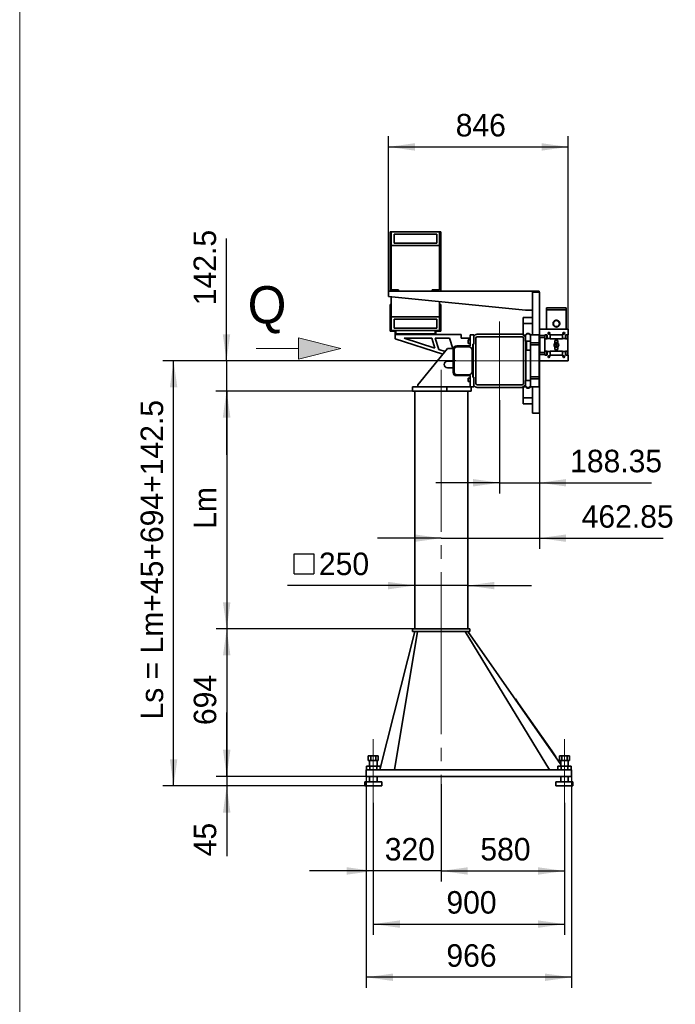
# Model space of a CAD drawing. Header units: millimetres. Extents: x 21 to 401, y 28 to 281.
# Tile 5 of 8: x 226 to 287, y 90 to 183. Entities that reach past the tile are written whole.
import ezdxf

# ---------------------------------------------------------------- set-up
doc = ezdxf.new("R2010")
doc.units = ezdxf.units.MM
doc.linetypes.add('SLD-Durchgehend', pattern=[0])
doc.linetypes.add('SLD-Punktstrich', pattern=[19.05, 15.24, -1.27, 1.27, -1.27])
doc.layers.add('KOPF', color=7, linetype='SLD-Durchgehend')
doc.styles.add('SLDTEXTSTYLE0', font='Gill Sans MT Pro Medium')
doc.dimstyles.new('SLDDIMSTYLE0', dxfattribs={"dimtxt": 1.924756, "dimasz": 2.5, "dimexe": 0, "dimexo": 0.0625, "dimgap": 0.481189, "dimtad": 1, "dimlfac": 50, "dimrnd": 1e-09, "dimzin": 12, "dimdsep": 46, "dimtxsty": 'SLDTEXTSTYLE0', "dimsah": 1, "dimcen": 0.09, "dimadec": 0, "dimazin": 3, "dimtfac": 1, "dimtofl": 0, "dimtmove": 0, "dimatfit": 3, "dimfxl": 1, "dimfrac": 2, "dimtolj": 1, "dimtzin": 12, "dimarcsym": 0})
doc.dimstyles.new('SLDDIMSTYLE1', dxfattribs={"dimtxt": 1.924756, "dimasz": 2.5, "dimexe": 0, "dimexo": 0.0625, "dimgap": 0.481189, "dimtad": 1, "dimlfac": 50, "dimrnd": 1e-09, "dimzin": 12, "dimdsep": 46, "dimtxsty": 'SLDTEXTSTYLE0', "dimsah": 1, "dimcen": 0.09, "dimadec": 0, "dimazin": 3, "dimtfac": 1, "dimtmove": 0, "dimatfit": 0, "dimfxl": 1, "dimfrac": 2, "dimtolj": 1, "dimtzin": 12, "dimarcsym": 0})

# ---------------------------------------------------------------- blocks, each defined once
blk = doc.blocks.new('Pfeil_Q')
at = {"layer": 'KOPF'}
blk.add_hatch(color=7, dxfattribs=at).paths.add_polyline_path([(3934.768, 9259.637), (3934.768, 9258.637), (3938.768, 9259.637), (3934.768, 9260.637)], flags=0)
at = {"layer": 'KOPF', "color": 7, "lineweight": 18}
for p, q in [((3938.768, 9259.637), (3934.768, 9260.637)), ((3934.768, 9260.637), (3934.768, 9259.637)), ((3930.768, 9259.637), (3934.768, 9259.637)), ((3934.768, 9259.637), (3934.768, 9258.637)), ((3934.768, 9258.637), (3938.768, 9259.637))]:
    blk.add_line(p, q, dxfattribs=at)
at = {"layer": 'KOPF', "color": 7, "insert": (3929.984, 9265.511), "char_height": 3.5, "attachment_point": 1, "style": 'SLDTEXTSTYLE0'}
blk.add_mtext('Q', dxfattribs=at)
blk = doc.blocks.new('SW_SYMBOL_MOD_BOX')
at = {"layer": 'KOPF', "color": 0}
for p, q in [((200, 200), (200, 800)), ((200, 800), (800, 800)), ((800, 800), (800, 200)), ((200, 200), (800, 200))]:
    blk.add_line(p, q, dxfattribs=at)
blk = doc.blocks.new('_D_16')
at = {"layer": 'KOPF'}
for p, q in [((262.927, 129.661), (250.951, 129.661)), ((267.927, 129.661), (262.927, 129.661)), ((267.927, 129.661), (273.927, 129.661))]:
    blk.add_line(p, q, dxfattribs=at)
for points in [[(262.927, 129.661), (260.427, 130.011), (260.427, 129.311)], [(267.927, 129.661), (270.427, 129.311), (270.427, 130.011)]]:
    blk.add_solid(points, dxfattribs=at)
at = {"layer": 'KOPF', "xscale": 0.0031036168, "yscale": 0.0031036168, "zscale": 0.0031036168}
blk.add_blockref('SW_SYMBOL_MOD_BOX', (250.951, 130.154), dxfattribs=at)
at = {"layer": 'KOPF', "insert": (253.911, 132.765), "char_height": 2.1167, "attachment_point": 1, "style": 'SLDTEXTSTYLE0'}
blk.add_mtext('250', dxfattribs=at)
blk = doc.blocks.new('_D_17')
at = {"layer": 'KOPF'}
for p, q in [((259.027, 109.212), (259.027, 96.812)), ((277.027, 109.212), (277.027, 96.812)), ((259.027, 97.812), (277.027, 97.812))]:
    blk.add_line(p, q, dxfattribs=at)
for points in [[(259.027, 97.812), (261.527, 97.462), (261.527, 98.162)], [(277.027, 97.812), (274.527, 98.162), (274.527, 97.462)]]:
    blk.add_solid(points, dxfattribs=at)
at = {"layer": 'KOPF', "insert": (265.91, 100.916), "char_height": 2.1167, "attachment_point": 1, "style": 'SLDTEXTSTYLE0'}
blk.add_mtext('900', dxfattribs=at)
blk = doc.blocks.new('_D_18')
at = {"layer": 'KOPF'}
for p, q in [((274.684, 145.872), (274.684, 133.124)), ((265.427, 134.124), (259.427, 134.124)), ((265.427, 134.124), (274.684, 134.124)), ((274.684, 134.124), (286.32, 134.124))]:
    blk.add_line(p, q, dxfattribs=at)
for points in [[(265.427, 134.124), (262.927, 134.474), (262.927, 133.774)], [(274.684, 134.124), (277.184, 133.774), (277.184, 134.474)]]:
    blk.add_solid(points, dxfattribs=at)
at = {"layer": 'KOPF', "insert": (278.645, 137.227), "char_height": 2.1167, "attachment_point": 1, "style": 'SLDTEXTSTYLE0'}
blk.add_mtext('462.85', dxfattribs=at)
blk = doc.blocks.new('_D_19')
at = {"layer": 'KOPF'}
for p, q in [((265.427, 110.975), (265.427, 101.812)), ((259.027, 109.212), (259.027, 101.812)), ((259.027, 102.812), (253.027, 102.812)), ((265.427, 102.812), (259.027, 102.812)), ((265.427, 102.812), (271.427, 102.812))]:
    blk.add_line(p, q, dxfattribs=at)
for points in [[(259.027, 102.812), (256.527, 103.162), (256.527, 102.462)], [(265.427, 102.812), (267.927, 102.462), (267.927, 103.162)]]:
    blk.add_solid(points, dxfattribs=at)
at = {"layer": 'KOPF', "insert": (260.11, 105.916), "char_height": 2.1167, "attachment_point": 1, "style": 'SLDTEXTSTYLE0'}
blk.add_mtext('320', dxfattribs=at)
blk = doc.blocks.new('_D_20')
at = {"layer": 'KOPF'}
for p, q in [((265.427, 110.975), (265.427, 101.812)), ((277.027, 109.212), (277.027, 101.812)), ((265.427, 102.812), (277.027, 102.812))]:
    blk.add_line(p, q, dxfattribs=at)
for points in [[(265.427, 102.812), (267.927, 102.462), (267.927, 103.162)], [(277.027, 102.812), (274.527, 103.162), (274.527, 102.462)]]:
    blk.add_solid(points, dxfattribs=at)
at = {"layer": 'KOPF', "insert": (269.11, 105.916), "char_height": 2.1167, "attachment_point": 1, "style": 'SLDTEXTSTYLE0'}
blk.add_mtext('580', dxfattribs=at)
blk = doc.blocks.new('_D_21')
at = {"layer": 'KOPF'}
for p, q in [((258.367, 111.712), (258.367, 91.812)), ((277.687, 111.712), (277.687, 91.812)), ((277.687, 92.812), (258.367, 92.812))]:
    blk.add_line(p, q, dxfattribs=at)
for points in [[(258.367, 92.812), (260.867, 92.462), (260.867, 93.162)], [(277.687, 92.812), (275.187, 93.162), (275.187, 92.462)]]:
    blk.add_solid(points, dxfattribs=at)
at = {"layer": 'KOPF', "insert": (265.91, 95.916), "char_height": 2.1167, "attachment_point": 1, "style": 'SLDTEXTSTYLE0'}
blk.add_mtext('966', dxfattribs=at)
blk = doc.blocks.new('_D_22')
at = {"layer": 'KOPF'}
for p, q in [((245.207, 150.812), (245.207, 162.311)), ((266.792, 150.812), (244.207, 150.812)), ((245.207, 150.812), (245.207, 147.962)), ((262.727, 147.962), (244.207, 147.962)), ((245.207, 147.962), (245.207, 141.962))]:
    blk.add_line(p, q, dxfattribs=at)
for points in [[(245.207, 150.812), (245.557, 153.312), (244.857, 153.312)], [(245.207, 147.962), (244.857, 145.462), (245.557, 145.462)]]:
    blk.add_solid(points, dxfattribs=at)
at = {"layer": 'KOPF', "insert": (242.103, 156.047), "char_height": 2.1167, "attachment_point": 1, "rotation": 90, "style": 'SLDTEXTSTYLE0'}
blk.add_mtext('142.5', dxfattribs=at)
blk = doc.blocks.new('_D_23')
at = {"layer": 'KOPF'}
for p, q in [((262.727, 147.962), (244.227, 147.962)), ((245.227, 147.962), (245.227, 125.592)), ((262.727, 125.592), (244.227, 125.592))]:
    blk.add_line(p, q, dxfattribs=at)
for points in [[(245.227, 147.962), (244.877, 145.462), (245.577, 145.462)], [(245.227, 125.592), (245.577, 128.092), (244.877, 128.092)]]:
    blk.add_solid(points, dxfattribs=at)
at = {"layer": 'KOPF', "insert": (242.123, 134.998), "char_height": 2.1167, "attachment_point": 1, "rotation": 90, "style": 'SLDTEXTSTYLE0'}
blk.add_mtext('Lm', dxfattribs=at)
blk = doc.blocks.new('_D_24')
at = {"layer": 'KOPF'}
for p, q in [((262.727, 125.592), (244.227, 125.592)), ((245.227, 125.592), (245.227, 111.712)), ((258.367, 111.712), (244.227, 111.712))]:
    blk.add_line(p, q, dxfattribs=at)
for points in [[(245.227, 125.592), (244.877, 123.092), (245.577, 123.092)], [(245.227, 111.712), (245.577, 114.212), (244.877, 114.212)]]:
    blk.add_solid(points, dxfattribs=at)
at = {"layer": 'KOPF', "insert": (242.123, 116.536), "char_height": 2.1167, "attachment_point": 1, "rotation": 90, "style": 'SLDTEXTSTYLE0'}
blk.add_mtext('694', dxfattribs=at)
blk = doc.blocks.new('_D_25')
at = {"layer": 'KOPF'}
for p, q in [((245.227, 111.712), (245.227, 117.712)), ((258.367, 111.712), (244.227, 111.712)), ((245.227, 111.712), (245.227, 110.812)), ((258.227, 110.812), (244.227, 110.812)), ((245.227, 110.812), (245.227, 104.193))]:
    blk.add_line(p, q, dxfattribs=at)
for points in [[(245.227, 111.712), (245.577, 114.212), (244.877, 114.212)], [(245.227, 110.812), (244.877, 108.312), (245.577, 108.312)]]:
    blk.add_solid(points, dxfattribs=at)
at = {"layer": 'KOPF', "insert": (242.123, 104.193), "char_height": 2.1167, "attachment_point": 1, "rotation": 90, "style": 'SLDTEXTSTYLE0'}
blk.add_mtext('45', dxfattribs=at)
blk = doc.blocks.new('_D_26')
at = {"layer": 'KOPF'}
for p, q in [((266.792, 150.812), (239.227, 150.812)), ((240.227, 110.812), (240.227, 150.812)), ((258.227, 110.812), (239.227, 110.812))]:
    blk.add_line(p, q, dxfattribs=at)
for points in [[(240.227, 150.812), (239.877, 148.312), (240.577, 148.312)], [(240.227, 110.812), (240.577, 113.312), (239.877, 113.312)]]:
    blk.add_solid(points, dxfattribs=at)
at = {"layer": 'KOPF', "insert": (237.123, 117.062), "char_height": 2.11667, "attachment_point": 1, "rotation": 90, "style": 'SLDTEXTSTYLE0'}
blk.add_mtext('Ls = Lm+45+694+142.5', dxfattribs=at)
blk = doc.blocks.new('_D_27')
at = {"layer": 'KOPF', "color": 7}
for p, q in [((270.917, 147.107), (270.917, 138.336)), ((274.684, 145.872), (274.684, 138.336)), ((270.917, 139.336), (264.917, 139.336)), ((270.917, 139.336), (274.684, 139.336)), ((274.684, 139.336), (285.233, 139.336))]:
    blk.add_line(p, q, dxfattribs=at)
for points in [[(270.917, 139.336), (268.417, 139.686), (268.417, 138.986)], [(274.684, 139.336), (277.184, 138.986), (277.184, 139.686)]]:
    blk.add_solid(points, dxfattribs=at)
at = {"layer": 'KOPF', "color": 7, "insert": (277.558, 142.44), "char_height": 2.1167, "attachment_point": 1, "style": 'SLDTEXTSTYLE0'}
blk.add_mtext('188.35', dxfattribs=at)
blk = doc.blocks.new('_D_28')
at = {"layer": 'KOPF', "color": 7}
for p, q in [((260.444, 157.372), (260.444, 171.933)), ((277.364, 153.798), (277.364, 171.933)), ((260.444, 170.933), (277.364, 170.933))]:
    blk.add_line(p, q, dxfattribs=at)
for points in [[(260.444, 170.933), (262.944, 170.583), (262.944, 171.283)], [(277.364, 170.933), (274.864, 171.283), (274.864, 170.583)]]:
    blk.add_solid(points, dxfattribs=at)
at = {"layer": 'KOPF', "color": 7, "insert": (266.787, 174.036), "char_height": 2.1167, "attachment_point": 1, "style": 'SLDTEXTSTYLE0'}
blk.add_mtext('846', dxfattribs=at)

msp = doc.modelspace()

# ---------------------------------------------------------------- linework, layer by layer
at = {"color": 7, "linetype": 'SLD-Durchgehend', "lineweight": 35}
for p, q in [((260.71406, 162.93248), (260.61406, 162.93248)), ((260.61406, 162.93248), (260.61406, 157.37228)), ((265.27406, 162.93268), (260.71406, 162.93268)), ((260.71406, 162.93248), (260.71406, 162.93268)), ((260.71406, 157.47228), (260.71406, 162.93248)), ((265.27406, 162.93228), (260.71406, 162.93228)), ((264.99406, 162.71228), (260.99406, 162.71228)), ((260.99406, 162.71228), (260.99406, 161.87228)), ((264.99406, 161.87228), (264.99406, 162.71228)), ((265.27406, 162.93248), (265.27406, 162.93268)), ((265.37406, 162.93248), (265.27406, 162.93248)), ((265.27406, 162.93248), (265.27406, 157.47228)), ((265.37406, 157.37228), (265.37406, 162.93248)), ((260.71406, 161.65228), (265.27406, 161.65228)), ((260.99406, 161.87268), (264.99406, 161.87268)), ((260.99406, 161.87228), (264.99406, 161.87228)), ((260.44406, 157.37228), (260.44406, 156.87228)), ((274.64406, 157.37228), (260.44406, 157.37228)), ((260.44406, 156.87228), (273.34406, 155.57228)), ((261.41406, 157.47228), (260.71406, 157.47228)), ((260.71406, 156.84507), (260.71406, 154.93228)), ((261.41406, 157.37228), (261.41406, 157.47228)), ((264.57406, 157.47228), (264.57406, 157.37228)), ((265.27406, 157.47228), (264.57406, 157.47228)), ((274.00406, 157.27228), (274.68406, 157.27228)), ((274.00406, 157.27228), (274.00406, 153.26228)), ((274.64406, 157.27228), (274.64406, 157.37228)), ((274.68406, 157.27228), (274.68406, 145.87228)), ((260.61706, 156.09228), (260.61706, 153.59228)), ((260.61706, 156.09228), (260.67706, 156.09228)), ((260.67706, 153.65228), (260.67706, 156.09228)), ((265.27406, 156.38553), (265.27406, 154.93228)), ((265.31706, 156.09228), (265.31706, 153.65228)), ((265.31706, 156.09228), (265.37706, 156.09228)), ((265.37706, 153.59228), (265.37706, 156.09228)), ((275.33406, 155.79828), (275.33406, 155.59828)), ((277.19406, 155.79828), (275.33406, 155.79828)), ((277.19406, 155.59828), (277.19406, 155.79828)), ((260.71406, 154.93228), (265.27406, 154.93228)), ((260.71406, 153.65228), (260.71406, 154.93228)), ((260.99406, 154.71228), (264.99406, 154.71228)), ((260.99406, 153.87228), (260.99406, 154.71228)), ((264.99406, 154.71228), (264.99406, 153.87228)), ((265.27406, 154.93228), (265.27406, 153.65228)), ((273.12406, 154.87228), (273.12406, 154.30848)), ((273.12406, 154.87228), (274.00406, 154.87228)), ((273.34406, 155.57228), (274.00406, 155.57228)), ((277.19406, 155.59828), (275.33406, 155.59828)), ((275.33606, 155.59828), (275.33606, 153.79828)), ((277.19206, 153.79828), (277.19206, 155.59828)), ((264.99406, 153.87228), (260.99406, 153.87228)), ((273.12406, 154.30848), (273.12406, 153.35228)), ((273.12406, 154.30848), (274.00406, 154.30848)), ((274.68406, 153.19828), (274.68406, 153.79828)), ((274.68406, 153.79828), (277.36406, 153.79828)), ((277.36406, 153.24828), (277.36406, 153.79828)), ((260.61706, 153.59228), (261.07706, 153.59228)), ((261.13706, 153.65228), (260.67706, 153.65228)), ((261.07706, 153.59228), (261.07706, 153.29228)), ((261.07706, 153.29228), (264.91706, 153.29228)), ((261.08706, 152.89228), (261.08706, 153.29228)), ((265.58846, 151.42969), (261.08706, 152.89228)), ((261.13706, 153.35228), (261.13706, 153.65228)), ((264.85706, 153.65228), (261.13706, 153.65228)), ((264.85706, 153.35228), (261.13706, 153.35228)), ((264.83304, 151.99058), (261.93478, 152.93228)), ((261.93478, 152.93228), (264.52706, 152.93228)), ((264.52706, 152.93228), (264.83304, 151.99058)), ((264.8425, 152.93228), (266.2094, 152.93228)), ((265.18571, 151.87599), (264.8425, 152.93228)), ((264.85706, 153.65228), (264.85706, 153.35228)), ((265.31706, 153.65228), (264.85706, 153.65228)), ((264.91706, 153.59228), (265.37706, 153.59228)), ((264.91706, 153.29228), (264.91706, 153.59228)), ((264.91706, 153.29228), (267.28706, 153.29228)), ((266.2094, 152.93228), (266.52458, 151.96228)), ((267.28706, 153.29228), (267.28706, 152.93228)), ((267.28706, 152.93228), (268.14706, 152.93228)), ((268.48706, 153.26228), (268.14706, 153.26228)), ((268.14706, 153.26228), (268.14706, 152.21228)), ((268.48706, 153.12436), (268.48706, 153.26228)), ((268.48706, 152.36228), (268.48706, 153.12436)), ((268.66706, 152.93728), (268.66706, 148.68728)), ((273.04206, 153.06228), (268.79206, 153.06228)), ((273.02206, 153.31228), (268.81206, 153.31228)), ((273.12011, 153.29924), (273.34706, 153.07228)), ((273.32406, 153.15228), (273.12406, 153.35228)), ((273.16706, 148.68728), (273.16706, 152.93728)), ((273.32406, 153.15228), (273.33406, 153.15228)), ((273.49406, 153.38228), (273.33406, 153.22228)), ((273.33406, 153.22228), (273.33406, 153.15228)), ((273.34706, 153.17628), (273.50306, 153.33228)), ((273.34706, 153.07228), (273.34706, 153.17628)), ((273.34706, 153.07228), (273.34706, 152.67228)), ((273.69406, 153.38228), (273.49406, 153.38228)), ((273.50306, 153.33228), (273.68506, 153.33228)), ((273.68506, 153.33228), (273.84106, 153.17628)), ((273.84106, 153.23528), (273.69406, 153.38228)), ((274.64106, 153.26228), (273.84106, 153.26228)), ((273.84106, 153.26228), (273.84106, 153.17628)), ((273.84106, 153.17628), (273.84106, 152.67228)), ((274.64106, 153.26228), (274.64106, 152.51056)), ((274.68406, 153.19828), (275.16406, 153.19828)), ((274.70406, 153.01828), (274.68406, 153.01828)), ((274.70406, 151.57828), (274.70406, 153.01828)), ((275.17406, 153.01328), (274.70406, 153.01328)), ((275.16406, 153.19828), (275.16406, 153.24828)), ((275.37406, 153.24828), (275.16406, 153.24828)), ((275.17406, 153.24828), (275.17406, 151.34828)), ((275.18406, 153.24828), (275.18406, 152.86828)), ((275.18406, 152.86828), (275.18406, 151.72828)), ((275.37406, 152.86828), (275.18406, 152.86828)), ((275.37406, 153.22828), (275.37406, 153.24828)), ((275.37406, 153.22828), (275.40406, 153.22828)), ((275.37406, 153.22828), (275.37406, 152.88828)), ((275.37406, 152.88828), (275.40406, 152.88828)), ((275.37406, 152.86828), (275.37406, 152.88828)), ((275.40406, 152.90828), (275.40406, 153.22828)), ((275.68406, 152.90828), (275.40406, 152.90828)), ((275.40406, 152.88828), (275.40406, 152.90828)), ((275.59279, 153.31828), (275.53534, 153.31828)), ((275.64406, 153.427), (275.64406, 153.36956)), ((276.84406, 153.24828), (275.68406, 153.24828)), ((275.68406, 152.90828), (275.68406, 153.24828)), ((275.68406, 152.86828), (275.68406, 152.90828)), ((276.84406, 152.86828), (275.68406, 152.86828)), ((276.84406, 152.90828), (276.84406, 153.24828)), ((277.12406, 152.90828), (276.84406, 152.90828)), ((276.84406, 152.86828), (276.84406, 152.90828)), ((276.88406, 153.36956), (276.88406, 153.427)), ((276.99279, 153.31828), (276.93534, 153.31828)), ((277.15406, 153.22828), (277.12406, 153.22828)), ((277.12406, 152.90828), (277.12406, 153.22828)), ((277.12406, 152.90828), (277.12406, 152.88828)), ((277.15406, 152.88828), (277.12406, 152.88828)), ((277.15406, 153.22828), (277.15406, 153.24828)), ((277.15406, 153.24828), (277.36406, 153.24828)), ((277.15406, 153.22828), (277.15406, 152.88828)), ((277.15406, 152.88828), (277.15406, 152.86828)), ((277.15406, 152.86828), (277.34406, 152.86828)), ((277.34406, 153.24828), (277.34406, 152.86828)), ((277.34406, 151.72828), (277.34406, 152.86828)), ((277.35406, 153.24828), (277.35406, 151.34828)), ((266.02706, 151.96228), (263.22706, 148.56228)), ((266.54706, 151.96228), (266.02706, 151.96228)), ((266.54706, 151.86228), (266.54706, 151.96228)), ((268.14706, 152.21228), (266.89706, 152.21228)), ((268.02706, 152.13228), (266.92706, 152.13228)), ((268.14706, 152.77228), (267.94706, 152.77228)), ((267.94706, 152.45228), (267.94706, 152.77228)), ((267.94706, 152.45228), (268.14706, 152.45228)), ((268.38706, 149.26228), (268.38706, 152.36228)), ((268.38706, 152.36228), (268.43706, 152.36228)), ((268.43706, 152.36228), (268.43706, 149.26228)), ((268.43706, 152.36228), (268.48706, 152.36228)), ((273.34706, 152.67228), (273.39706, 152.67228)), ((273.39706, 148.95228), (273.39706, 152.67228)), ((273.84106, 152.67228), (273.39706, 152.67228)), ((273.45406, 152.67228), (273.45406, 151.82387)), ((273.84106, 152.67228), (273.84106, 152.51056)), ((274.64106, 152.51056), (273.84106, 152.51056)), ((273.84106, 152.51056), (273.84106, 152.31228)), ((274.64106, 152.31228), (273.84106, 152.31228)), ((273.84106, 152.31228), (273.84106, 149.31228)), ((274.64106, 152.51056), (274.64106, 152.31228)), ((274.64106, 152.31228), (274.64106, 149.31228)), ((276.12406, 152.46798), (276.12406, 152.72828)), ((276.12406, 152.72828), (276.40406, 152.72828)), ((276.12406, 151.86828), (276.12406, 152.12857)), ((276.22942, 152.35828), (276.19478, 152.29828)), ((276.19478, 152.29828), (276.22942, 152.23828)), ((276.2987, 152.35828), (276.22942, 152.35828)), ((276.22942, 152.23828), (276.2987, 152.23828)), ((276.33335, 152.29828), (276.2987, 152.35828)), ((276.2987, 152.23828), (276.33335, 152.29828)), ((276.40406, 152.72828), (276.40406, 152.46798)), ((276.40406, 152.12857), (276.40406, 151.86828)), ((265.79339, 151.67854), (265.18571, 151.87599)), ((266.54706, 151.89307), (266.54814, 151.88975)), ((266.54706, 151.86228), (266.54706, 149.76228)), ((266.62706, 151.83228), (266.62706, 149.79228)), ((268.32706, 149.79228), (268.32706, 151.83228)), ((273.45406, 151.82387), (273.84106, 151.82387)), ((274.68406, 151.57828), (274.70406, 151.57828)), ((274.68406, 150.79828), (274.68406, 151.39828)), ((274.68406, 151.39828), (275.16406, 151.39828)), ((274.70406, 151.58328), (275.17406, 151.58328)), ((275.16406, 151.34828), (275.16406, 151.39828)), ((275.37406, 151.34828), (275.16406, 151.34828)), ((275.18406, 151.72828), (275.37406, 151.72828)), ((275.18406, 151.72828), (275.18406, 151.34828)), ((275.37406, 151.70828), (275.37406, 151.72828)), ((275.37406, 151.70828), (275.40406, 151.70828)), ((275.37406, 151.70828), (275.37406, 151.36828)), ((275.37406, 151.34828), (275.37406, 151.36828)), ((275.37406, 151.36828), (275.40406, 151.36828)), ((275.40406, 151.68828), (275.40406, 151.70828)), ((275.40406, 151.36828), (275.40406, 151.68828)), ((275.40406, 151.68828), (275.68406, 151.68828)), ((275.53534, 151.27828), (275.59279, 151.27828)), ((275.64406, 151.227), (275.64406, 151.16956)), ((275.68406, 151.72828), (276.84406, 151.72828)), ((275.68406, 151.68828), (275.68406, 151.72828)), ((275.68406, 151.34828), (275.68406, 151.68828)), ((276.84406, 151.34828), (275.68406, 151.34828)), ((276.40406, 151.86828), (276.12406, 151.86828)), ((276.84406, 151.68828), (276.84406, 151.72828)), ((276.84406, 151.34828), (276.84406, 151.68828)), ((276.84406, 151.68828), (277.12406, 151.68828)), ((276.88406, 151.16956), (276.88406, 151.227)), ((276.93534, 151.27828), (276.99279, 151.27828)), ((277.15406, 151.70828), (277.12406, 151.70828)), ((277.12406, 151.70828), (277.12406, 151.68828)), ((277.12406, 151.36828), (277.12406, 151.68828)), ((277.15406, 151.36828), (277.12406, 151.36828)), ((277.34406, 151.72828), (277.15406, 151.72828)), ((277.15406, 151.72828), (277.15406, 151.70828)), ((277.15406, 151.70828), (277.15406, 151.36828)), ((277.15406, 151.34828), (277.15406, 151.36828)), ((277.15406, 151.34828), (277.36406, 151.34828)), ((277.34406, 151.72828), (277.34406, 151.34828)), ((277.36406, 150.79828), (277.36406, 151.34828)), ((266.02706, 150.78228), (266.54706, 150.78228)), ((266.54706, 150.14228), (266.02706, 150.14228)), ((274.68406, 150.79828), (277.36406, 150.79828)), ((266.54706, 149.71228), (266.54706, 149.76228)), ((266.89706, 149.41228), (266.84706, 149.41228)), ((266.89706, 149.41228), (268.14706, 149.41228)), ((266.92706, 149.49228), (268.02706, 149.49228)), ((268.14706, 149.17228), (267.94706, 149.17228)), ((267.94706, 148.85228), (267.94706, 149.17228)), ((268.14706, 149.41228), (268.14706, 148.36228)), ((268.43706, 149.26228), (268.38706, 149.26228)), ((268.48706, 149.26228), (268.43706, 149.26228)), ((268.48706, 148.5002), (268.48706, 149.26228)), ((274.64106, 149.31228), (273.84106, 149.31228)), ((273.84106, 149.31228), (273.84106, 149.114)), ((274.64106, 149.31228), (274.64106, 149.114)), ((262.72706, 147.96228), (262.72706, 148.36228)), ((262.72706, 148.36228), (265.94706, 148.36228)), ((263.22706, 148.56228), (263.22706, 148.36228)), ((265.94706, 147.96228), (265.94706, 148.36228)), ((268.14706, 148.36228), (265.94706, 148.36228)), ((267.94706, 148.85228), (268.14706, 148.85228)), ((268.24706, 148.36228), (268.48706, 148.36228)), ((268.24706, 147.96228), (268.24706, 148.36228)), ((268.48706, 148.36228), (268.48706, 148.5002)), ((268.79206, 148.56228), (273.04206, 148.56228)), ((268.81206, 148.31228), (273.02206, 148.31228)), ((273.34706, 148.55228), (273.12011, 148.32532)), ((273.12406, 148.27228), (273.32406, 148.47228)), ((273.12406, 147.31608), (273.12406, 148.27228)), ((273.32406, 148.47228), (273.33406, 148.47228)), ((273.33406, 148.47228), (273.33406, 148.40228)), ((273.33406, 148.40228), (273.49406, 148.24228)), ((273.39706, 148.95228), (273.34706, 148.95228)), ((273.34706, 148.95228), (273.34706, 148.55228)), ((273.34706, 148.55228), (273.34706, 148.44828)), ((273.34706, 148.44828), (273.50306, 148.29228)), ((273.84106, 148.95228), (273.39706, 148.95228)), ((273.49406, 148.24228), (273.69406, 148.24228)), ((273.50306, 148.29228), (273.68506, 148.29228)), ((273.68506, 148.29228), (273.84106, 148.44828)), ((273.69406, 148.24228), (273.84106, 148.38928)), ((274.64106, 149.114), (273.84106, 149.114)), ((273.84106, 149.114), (273.84106, 148.95228)), ((273.84106, 148.44828), (273.84106, 148.95228)), ((273.84106, 148.44828), (273.84106, 148.36228)), ((274.64106, 148.36228), (273.84106, 148.36228)), ((274.00406, 148.36228), (274.00406, 145.87228)), ((274.64106, 149.114), (274.64106, 148.36228)), ((265.94706, 147.96228), (262.72706, 147.96228)), ((262.92706, 147.96228), (262.92706, 125.59228)), ((265.94706, 147.96228), (268.24706, 147.96228)), ((267.92706, 147.96228), (267.92706, 125.59228)), ((273.12406, 147.31608), (274.00406, 147.31608)), ((273.12406, 146.75228), (273.12406, 147.31608)), ((273.12406, 146.75228), (274.00406, 146.75228)), ((274.00406, 145.87228), (274.68406, 145.87228)), ((262.92706, 125.35228), (259.66215, 112.45092)), ((263.17706, 125.35228), (261.02706, 112.31228)), ((262.72706, 125.35228), (262.72706, 125.59228)), ((262.92706, 125.59228), (262.72706, 125.59228)), ((262.92706, 125.35228), (262.72706, 125.35228)), ((267.92706, 125.59228), (262.92706, 125.59228)), ((267.92706, 125.35228), (262.92706, 125.35228)), ((267.67706, 125.35228), (275.62706, 112.31228)), ((268.12706, 125.59228), (267.92706, 125.59228)), ((268.12706, 125.35228), (267.92706, 125.35228)), ((267.92706, 125.35228), (276.66706, 112.82815)), ((268.12706, 125.35228), (268.12706, 125.59228)), ((272.41295, 118.99404), (272.38015, 118.97115)), ((272.41295, 118.99404), (272.70853, 118.57049)), ((272.70853, 118.57049), (275.82174, 114.10937)), ((275.82174, 114.10937), (276.21289, 113.54886)), ((258.55364, 113.65828), (258.55364, 113.21828)), ((258.55364, 113.65828), (258.79035, 113.65828)), ((258.55364, 113.21828), (258.79035, 113.21828)), ((258.66706, 113.21828), (258.66706, 112.67228)), ((258.79035, 113.65828), (258.79035, 113.21828)), ((258.79035, 113.65828), (259.26378, 113.65828)), ((258.79035, 113.21828), (259.26378, 113.21828)), ((259.26378, 113.65828), (259.26378, 113.21828)), ((259.26378, 113.65828), (259.50049, 113.65828)), ((259.26378, 113.21828), (259.50049, 113.21828)), ((259.38706, 112.67228), (259.38706, 113.21828)), ((259.50049, 113.65828), (259.50049, 113.21828)), ((276.21289, 113.54886), (276.18009, 113.52597)), ((276.55364, 113.65828), (276.55364, 113.21828)), ((276.55364, 113.65828), (276.79035, 113.65828)), ((276.55364, 113.21828), (276.79035, 113.21828)), ((276.66706, 113.21828), (276.66706, 112.67228)), ((276.79035, 113.65828), (276.79035, 113.21828)), ((276.79035, 113.65828), (277.26378, 113.65828)), ((276.79035, 113.21828), (277.26378, 113.21828)), ((277.26378, 113.65828), (277.26378, 113.21828)), ((277.26378, 113.65828), (277.50049, 113.65828)), ((277.26378, 113.21828), (277.50049, 113.21828)), ((277.38706, 112.67228), (277.38706, 113.21828)), ((277.50049, 113.65828), (277.50049, 113.21828)), ((277.68706, 112.31228), (258.36706, 112.31228)), ((258.36706, 111.71228), (258.36706, 112.31228)), ((258.39198, 112.67228), (258.39198, 112.31228)), ((258.39198, 112.67228), (258.70952, 112.67228)), ((258.70952, 112.67228), (258.70952, 112.31228)), ((258.70952, 112.67228), (259.34461, 112.67228)), ((259.34461, 112.67228), (259.34461, 112.31228)), ((259.34461, 112.67228), (259.66215, 112.67228)), ((259.66215, 112.67228), (259.66215, 112.31228)), ((276.39198, 112.67228), (276.39198, 112.31228)), ((276.39198, 112.67228), (276.70952, 112.67228)), ((276.70952, 112.67228), (276.70952, 112.31228)), ((276.70952, 112.67228), (277.34461, 112.67228)), ((277.34461, 112.67228), (277.34461, 112.31228)), ((277.34461, 112.67228), (277.66215, 112.67228)), ((277.66215, 112.67228), (277.66215, 112.31228)), ((277.68706, 111.71228), (277.68706, 112.31228)), ((258.22706, 111.21228), (258.22706, 110.81228)), ((259.82706, 111.21228), (258.22706, 111.21228)), ((277.68706, 111.71228), (258.36706, 111.71228)), ((258.66706, 111.71228), (258.66706, 111.21228)), ((259.38706, 111.21228), (259.38706, 111.71228)), ((259.82706, 110.81228), (259.82706, 111.21228)), ((276.22706, 111.21228), (276.22706, 110.81228)), ((277.82706, 111.21228), (276.22706, 111.21228)), ((276.66706, 111.71228), (276.66706, 111.21228)), ((277.38706, 111.21228), (277.38706, 111.71228)), ((277.82706, 110.81228), (277.82706, 111.21228)), ((259.82706, 110.81228), (258.22706, 110.81228)), ((277.82706, 110.81228), (276.22706, 110.81228))]:
    msp.add_line(p, q, dxfattribs=at)
for centre, radius in [((276.26406, 154.30828), 0.28), ((275.56406, 153.39828), 0.085), ((276.96406, 153.39828), 0.085), ((276.26406, 152.29828), 0.19), ((275.56406, 151.19828), 0.085), ((276.96406, 151.19828), 0.085)]:
    msp.add_circle(centre, radius, dxfattribs=at)
for centre, radius, start, end in [((268.81206, 152.93728), 0.375, 90, 150.0735651), ((268.79206, 152.93728), 0.125, 90, 180), ((273.02206, 152.93728), 0.375, 74.8439114, 90), ((273.04206, 152.93728), 0.125, 0, 90), ((266.89706, 151.86228), 0.35, 90, 180), ((266.92706, 151.83228), 0.3, 90, 180), ((268.02706, 151.83228), 0.3, 0, 90), ((276.26406, 152.29828), 0.22, 129.5211964, 230.4788036), ((276.26406, 152.29828), 0.22, 50.4788036, 129.5211964), ((276.26406, 152.29828), 0.22, 230.4788036, 309.5211964), ((276.26406, 152.29828), 0.22, 309.5211964, 50.4788036), ((266.02706, 150.46228), 0.32, 90, 270), ((266.89706, 149.76228), 0.35, 180, 270), ((266.84706, 149.71228), 0.3, 180, 270), ((266.92706, 149.79228), 0.3, 180, 270), ((268.02706, 149.79228), 0.3, 270, 0), ((268.81206, 148.68728), 0.375, 209.9264349, 270), ((268.79206, 148.68728), 0.125, 180, 270), ((273.02206, 148.68728), 0.375, 270, 285.1560886), ((273.04206, 148.68728), 0.125, 270, 0)]:
    msp.add_arc(centre, radius, start, end, dxfattribs=at)
for points, knots in [([(275.94406, 154.30828), (275.94486, 154.32541), (275.94648, 154.36019), (275.95947, 154.41057), (275.97988, 154.45842), (276.00779, 154.50227), (276.04307, 154.54176), (276.08496, 154.5753), (276.13298, 154.60194), (276.18449, 154.61982), (276.23836, 154.62875), (276.29111, 154.62858), (276.34275, 154.61986), (276.39121, 154.60343), (276.43679, 154.57929), (276.47827, 154.54793), (276.51496, 154.50932), (276.54511, 154.46449), (276.5677, 154.41423), (276.58114, 154.36159), (276.58552, 154.30762), (276.58114, 154.25571), (276.56854, 154.20557), (276.54854, 154.15879), (276.52096, 154.11515), (276.48615, 154.07586), (276.44422, 154.04194), (276.3967, 154.01535), (276.34469, 153.99699), (276.29157, 153.98796), (276.23802, 153.98792), (276.18697, 153.99627), (276.13799, 154.01269), (276.09257, 154.03647), (276.05082, 154.06776), (276.01416, 154.10604), (275.98355, 154.151), (275.96119, 154.20061), (275.94678, 154.25374), (275.94498, 154.28991), (275.94406, 154.30828)], [0, 0, 0, 0, 0.02536199, 0.05149021, 0.07684412, 0.10288314, 0.12920293, 0.1562433, 0.18325209, 0.211102, 0.23709747, 0.26391436, 0.2888573, 0.31450688, 0.33981796, 0.36579625, 0.39236156, 0.41967088, 0.44661168, 0.47441043, 0.50005893, 0.52651192, 0.5512442, 0.57665117, 0.60222831, 0.62847617, 0.65534884, 0.68300708, 0.70967568, 0.73719916, 0.76255078, 0.78866657, 0.81360203, 0.83921048, 0.86511662, 0.89171393, 0.91868511, 0.94646375, 0.97280764, 1, 1, 1, 1]), ([(275.53534, 153.47828), (275.54234, 153.47699), (275.55652, 153.47438), (275.57674, 153.47488), (275.58829, 153.47733), (275.59279, 153.47828)], [0, 0, 0, 0, 0.3735371, 0.75647528, 1, 1, 1, 1]), ([(275.64406, 153.427), (275.64277, 153.42), (275.64016, 153.40582), (275.64066, 153.3856), (275.64311, 153.37405), (275.64406, 153.36956)], [0, 0, 0, 0, 0.3735371, 0.75647528, 1, 1, 1, 1]), ([(275.64406, 153.36956), (275.64525, 153.38502), (275.64674, 153.40428), (275.6445, 153.42326), (275.64406, 153.427)], [0, 0, 0, 0, 0.80261625, 1, 1, 1, 1]), ([(276.93534, 153.47828), (276.94234, 153.47699), (276.95652, 153.47438), (276.97674, 153.47488), (276.98829, 153.47733), (276.99279, 153.47828)], [0, 0, 0, 0, 0.3735371, 0.75647528, 1, 1, 1, 1]), ([(277.04406, 153.427), (277.04277, 153.42), (277.04016, 153.40582), (277.04066, 153.3856), (277.04311, 153.37405), (277.04406, 153.36956)], [0, 0, 0, 0, 0.373537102, 0.756475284, 1, 1, 1, 1]), ([(275.53534, 151.27828), (275.54234, 151.27699), (275.55652, 151.27438), (275.57674, 151.27488), (275.58829, 151.27733), (275.59279, 151.27828)], [0, 0, 0, 0, 0.3735371, 0.75647528, 1, 1, 1, 1]), ([(275.64406, 151.227), (275.64277, 151.22), (275.64016, 151.20582), (275.64066, 151.1856), (275.64311, 151.17405), (275.64406, 151.16956)], [0, 0, 0, 0, 0.3735371, 0.75647528, 1, 1, 1, 1]), ([(275.64406, 151.16956), (275.64525, 151.18502), (275.64674, 151.20428), (275.6445, 151.22326), (275.64406, 151.227)], [0, 0, 0, 0, 0.80261625, 1, 1, 1, 1]), ([(276.93534, 151.27828), (276.94234, 151.27699), (276.95652, 151.27438), (276.97674, 151.27488), (276.98829, 151.27733), (276.99279, 151.27828)], [0, 0, 0, 0, 0.3735371, 0.75647528, 1, 1, 1, 1]), ([(277.04406, 151.227), (277.04277, 151.22), (277.04016, 151.20582), (277.04066, 151.1856), (277.04311, 151.17405), (277.04406, 151.16956)], [0, 0, 0, 0, 0.3735371, 0.75647528, 1, 1, 1, 1])]:
    msp.add_open_spline(points, degree=3, knots=knots, dxfattribs=at)
at = {"layer": 'KOPF', "lineweight": 18}
msp.add_line((225.73608, 193.32761), (225.73608, 28.32761), dxfattribs=at)
at = {"layer": 'KOPF', "color": 7, "linetype": 'SLD-Punktstrich', "lineweight": 18}
msp.add_line((270.91706, 147.10728), (270.91706, 154.51728), dxfattribs=at)
at = {"layer": 'KOPF', "linetype": 'SLD-Punktstrich', "lineweight": 18}
for p, q in [((266.79206, 150.81228), (275.04206, 150.81228)), ((265.42706, 149.96228), (265.42706, 110.9748)), ((259.02706, 109.21228), (259.02706, 115.21828)), ((277.02706, 109.21228), (277.02706, 115.21828))]:
    msp.add_line(p, q, dxfattribs=at)

# ---------------------------------------------------------------- block references
at = {"layer": 'KOPF'}
msp.add_blockref('Pfeil_Q', (-3682.78156, -9107.67754), dxfattribs=at)

# ---------------------------------------------------------------- dimensions: what is measured, and where the dimension line sits
at = {"layer": 'KOPF', "color": 7}
for base, p1, p2, dimstyle, picture, middle in [((277.36406, 170.93268), (260.44406, 157.37228), (277.36406, 153.79828), 'SLDDIMSTYLE0', '_D_28', (268.90406, 170.93268)), ((274.68406, 139.33604), (270.91706, 147.10728), (274.68406, 145.87228), 'SLDDIMSTYLE1', '_D_27', (281.39547, 139.33604))]:
    dim = msp.add_linear_dim(base=base, p1=p1, p2=p2, dimstyle=dimstyle, dxfattribs=at)
    dim.commit()
    dim.dimension.update_dxf_attribs({"geometry": picture, "text_midpoint": middle, "dimtype": 160})
at = {"layer": 'KOPF'}
for base, p1, p2, dimstyle, picture, middle in [((245.20706, 147.96228), (266.79206, 150.81228), (262.72706, 147.96228), 'SLDDIMSTYLE1', '_D_22', (245.20706, 159.17884)), ((240.22706, 150.81228), (258.22706, 110.81228), (266.79206, 150.81228), 'SLDDIMSTYLE0', '_D_26', (240.22706, 130.81228)), ((245.22706, 125.59228), (262.72706, 147.96228), (262.72706, 125.59228), 'SLDDIMSTYLE0', '_D_23', (245.22706, 136.77728)), ((245.22706, 111.71228), (262.72706, 125.59228), (258.36706, 111.71228), 'SLDDIMSTYLE0', '_D_24', (245.22706, 118.65228)), ((245.22706, 110.81228), (258.36706, 111.71228), (258.22706, 110.81228), 'SLDDIMSTYLE1', '_D_25', (245.22706, 105.60414))]:
    dim = msp.add_linear_dim(base=base, p1=p1, p2=p2, angle=90, dimstyle=dimstyle, dxfattribs=at)
    dim.commit()
    dim.dimension.update_dxf_attribs({"geometry": picture, "text_midpoint": middle, "dimtype": 160})
for base, p1, p2, dimstyle, picture, middle in [((274.68406, 134.12356), (265.42706, 149.96228), (274.68406, 145.87228), 'SLDDIMSTYLE1', '_D_18', (282.48227, 134.12356)), ((258.36706, 92.81228), (277.68706, 111.71228), (258.36706, 111.71228), 'SLDDIMSTYLE0', '_D_21', (268.02706, 92.81228)), ((259.02706, 102.81228), (265.42706, 110.9748), (259.02706, 109.21228), 'SLDDIMSTYLE1', '_D_19', (262.22706, 102.81228)), ((277.02706, 102.81228), (265.42706, 110.9748), (277.02706, 109.21228), 'SLDDIMSTYLE0', '_D_20', (271.22706, 102.81228)), ((277.02706, 97.81228), (259.02706, 109.21228), (277.02706, 109.21228), 'SLDDIMSTYLE0', '_D_17', (268.02706, 97.81228))]:
    dim = msp.add_linear_dim(base=base, p1=p1, p2=p2, dimstyle=dimstyle, dxfattribs=at)
    dim.commit()
    dim.dimension.update_dxf_attribs({"geometry": picture, "text_midpoint": middle, "dimtype": 160})
dim = msp.add_linear_dim(base=(262.92706, 129.66097), p1=(267.92706, 125.35228), p2=(262.92706, 125.35228), text='{\\fGDT;o}<>', dimstyle='SLDDIMSTYLE1', dxfattribs=at)
dim.commit()
dim.dimension.update_dxf_attribs({"geometry": '_D_16', "text_midpoint": (254.54747, 129.66097), "dimtype": 160})

doc.saveas('drawing.dxf')
